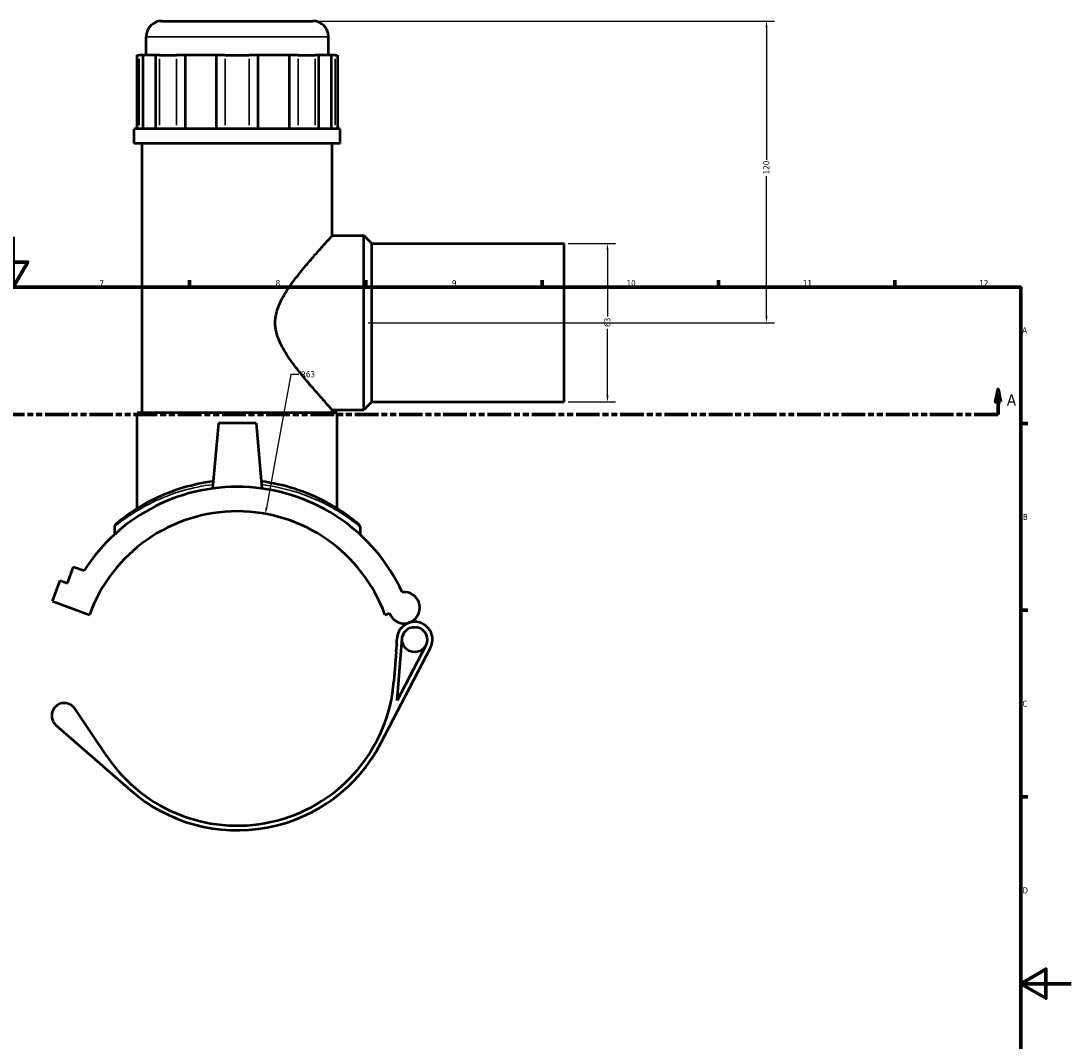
# Model space of a CAD drawing. Header units: millimetres. Extents: x -80 to 1278, y -131 to 1543.
# Tile 5 of 7: x 424 to 841, y 274 to 680. Entities that reach past the tile are written whole.
import ezdxf

# ---------------------------------------------------------------- set-up
doc = ezdxf.new("R2010")
doc.units = ezdxf.units.MM
doc.linetypes.add('DOUBLE_DASH_CHAIN', pattern=[1.2403, 0.6614, -0.0827, 0.1654, -0.0827, 0.1654, -0.0827])
for name, color, linetype, lineweight in [('Border (ANSI)', 7, 'Continuous', 70), ('Dimension (ANSI)', 7, 'Continuous', 25), ('Section Line (ANSI)', 7, 'DOUBLE_DASH_CHAIN', 70), ('Visible (ANSI)', 7, 'Continuous', 50), ('Visible Narrow (ANSI)', 7, 'Continuous', 35)]:
    doc.layers.add(name, color=color, linetype=linetype, lineweight=lineweight)
doc.styles.add('Label Text (ANSI)', font='tahoma.ttf')
doc.styles.add('Note Text (ANSI)', font='tahoma.ttf')
doc.dimstyles.new('Default - mm (ANSI)', dxfattribs={"dimtxt": 2.4, "dimasz": 2.5, "dimexe": 3.175, "dimexo": 1.6002, "dimgap": 0.8, "dimtad": 0, "dimtoh": 1, "dimdec": 0, "dimrnd": 1e-08, "dimzin": 4, "dimdsep": 46, "dimtxsty": 'Note Text (ANSI)', "dimcen": 0.09, "dimdle": 10, "dimclrd": 256, "dimclre": 256, "dimclrt": 5, "dimadec": 1, "dimazin": 1, "dimtfac": 1.27, "dimtofl": 0, "dimtmove": 0, "dimatfit": 3, "dimfxl": 1, "dimtolj": 1, "dimtzin": 4, "dimlwd": -1, "dimlwe": -1, "dimarcsym": 0})

# ---------------------------------------------------------------- blocks, each defined once
blk = doc.blocks.new('Borders Default Border')
at = {"layer": 'Border (ANSI)'}
for p, q in [((490.58, 574), (490.58, 576.8)), ((560.67, 574), (560.67, 576.8)), ((630.75, 574), (630.75, 576.8)), ((700.83, 574), (700.83, 576.8)), ((770.92, 574), (770.92, 576.8)), ((821, 519.75), (823.8, 519.75)), ((821, 445.5), (823.8, 445.5)), ((821, 371.25), (823.8, 371.25))]:
    blk.add_line(p, q, dxfattribs=at)
at = {"layer": 'Border (ANSI)', "flags": 128}
for points in [[(420.5, 594), (420.5, 574), (414.73, 584), (426.27, 584), (420.5, 574)], [(20, 20), (20, 574), (821, 574), (821, 20), (20, 20)], [(841, 297), (821, 297), (831, 302.77), (831, 291.23), (821, 297)]]:
    blk.add_lwpolyline(points, dxfattribs=at)
at = {"layer": 'Border (ANSI)', "color": 5, "true_color": 0x0000ff, "char_height": 2.4, "attachment_point": 7, "style": 'Note Text (ANSI)'}
for s, insert in [('7', (454.8, 574.4)), ('8', (524.84, 574.35)), ('9', (594.92, 574.35)), ('10', (664.35, 574.35)), ('11', (734.43, 574.4)), ('12', (804.52, 574.4)), ('A', (821.58, 555.68)), ('B', (821.87, 481.43)), ('C', (821.71, 407.13)), ('D', (821.72, 332.93))]:
    blk.add_mtext(s, dxfattribs=dict(at, insert=insert))
blk = doc.blocks.new('2dTransSection0')
at = {"layer": 'Section Line (ANSI)', "linetype": 'Continuous'}
for p, q in [((204.54, 533.36), (203.54, 528.36)), ((204.54, 528.36), (204.54, 533.36)), ((205.54, 528.36), (204.54, 533.36)), ((812.02, 533.36), (811.02, 528.36)), ((812.02, 528.36), (812.02, 533.36)), ((813.02, 528.36), (812.02, 533.36)), ((203.54, 528.36), (205.54, 528.36)), ((204.54, 523.36), (204.54, 528.36)), ((811.02, 528.36), (813.02, 528.36)), ((812.02, 523.36), (812.02, 528.36)), ((204.54, 523.36), (214.02, 523.36)), ((802.53, 523.36), (812.02, 523.36))]:
    blk.add_line(p, q, dxfattribs=at)
at = {"layer": 'Section Line (ANSI)', "linetype": 'DOUBLE_DASH_CHAIN', "ltscale": 14.180482}
blk.add_line((204.54, 523.36), (812.02, 523.36), dxfattribs=at)
at = {"layer": 'Section Line (ANSI)', "linetype": 'Continuous', "flags": 128}
for points in [[(205.54, 528.36), (204.54, 533.36), (203.54, 528.36), (205.54, 528.36)], [(813.02, 528.36), (812.02, 533.36), (811.02, 528.36), (813.02, 528.36)]]:
    blk.add_lwpolyline(points, dxfattribs=at)
at = {"layer": 'Section Line (ANSI)'}
for points in [[(205.54, 528.36), (204.54, 533.36), (203.54, 528.36), (205.54, 528.36)], [(813.02, 528.36), (812.02, 533.36), (811.02, 528.36), (813.02, 528.36)]]:
    blk.add_solid(points, dxfattribs=at)
at = {"layer": 'Section Line (ANSI)', "char_height": 4.57, "attachment_point": 7, "style": 'Label Text (ANSI)'}
for insert in [(197.18, 526.86), (815.49, 526.86)]:
    blk.add_mtext('A', dxfattribs=dict(at, insert=insert))
blk = doc.blocks.new('*D7')
at = {"layer": 'Defpoints', "color": 0, "transparency": 16777216}
for p in [(520.76, 483.85), (509.55, 422.36)]:
    blk.add_point(p, dxfattribs=at)
at = {"layer": 'Dimension (ANSI)', "transparency": 16777216}
for p, q in [((530.86, 539.31), (521.21, 486.31)), ((534.08, 539.31), (530.86, 539.31))]:
    blk.add_line(p, q, dxfattribs=at)
blk.add_solid([(520.8, 486.39), (521.62, 486.24), (520.76, 483.85)], dxfattribs=at)
at = {"layer": 'Dimension (ANSI)', "color": 5, "transparency": 16777216, "insert": (534.88, 540.56), "char_height": 2.4, "attachment_point": 1, "style": 'Note Text (ANSI)'}
blk.add_mtext('\\A1;R63', dxfattribs=at)
blk = doc.blocks.new('*D8')
at = {"layer": 'Defpoints', "color": 0, "transparency": 16777216}
for p in [(639.55, 591.36), (639.55, 528.36), (656.74, 528.36)]:
    blk.add_point(p, dxfattribs=at)
at = {"layer": 'Dimension (ANSI)', "transparency": 16777216}
for p, q in [((641.15, 591.36), (659.92, 591.36)), ((656.74, 588.86), (656.74, 562.3)), ((656.74, 530.86), (656.74, 557.42)), ((641.15, 528.36), (659.92, 528.36))]:
    blk.add_line(p, q, dxfattribs=at)
for points in [[(656.33, 588.86), (657.16, 588.86), (656.74, 591.36)], [(656.33, 530.86), (657.16, 530.86), (656.74, 528.36)]]:
    blk.add_solid(points, dxfattribs=at)
at = {"layer": 'Dimension (ANSI)', "color": 5, "transparency": 16777216, "insert": (655.49, 558.22), "char_height": 2.4, "attachment_point": 1, "rotation": 90, "style": 'Note Text (ANSI)'}
blk.add_mtext('\\A1;63', dxfattribs=at)
blk = doc.blocks.new('*D10')
at = {"layer": 'Defpoints', "color": 0, "transparency": 16777216}
for p in [(539.53, 679.86), (719.95, 679.86), (559.95, 559.86)]:
    blk.add_point(p, dxfattribs=at)
at = {"layer": 'Dimension (ANSI)', "transparency": 16777216}
for p, q in [((541.13, 679.86), (723.13, 679.86)), ((719.95, 677.36), (719.95, 624.62)), ((719.95, 562.36), (719.95, 618.11)), ((561.55, 559.86), (723.13, 559.86))]:
    blk.add_line(p, q, dxfattribs=at)
for points in [[(719.54, 677.36), (720.37, 677.36), (719.95, 679.86)], [(719.54, 562.36), (720.37, 562.36), (719.95, 559.86)]]:
    blk.add_solid(points, dxfattribs=at)
at = {"layer": 'Dimension (ANSI)', "color": 5, "transparency": 16777216, "insert": (718.7, 618.91), "char_height": 2.4, "attachment_point": 1, "rotation": 90, "style": 'Note Text (ANSI)'}
blk.add_mtext('\\A1;120', dxfattribs=at)

msp = doc.modelspace()

# ---------------------------------------------------------------- linework, layer by layer
at = {"layer": 'Visible (ANSI)'}
for p, q in [((479.58, 679.86), (539.53, 679.86)), ((473.33, 666.21), (473.33, 673.61)), ((545.78, 666.21), (545.78, 673.61)), ((469.63, 666.21), (470.58, 666.21)), ((469.63, 666.21), (469.63, 636.96)), ((472.02, 666.21), (470.58, 666.21)), ((477.18, 666.21), (472.02, 666.21)), ((472.02, 666.21), (472.02, 636.96)), ((477.18, 636.96), (477.18, 666.21)), ((478.62, 666.21), (477.18, 666.21)), ((478.62, 666.21), (485.38, 666.21)), ((488.84, 666.21), (485.38, 666.21)), ((501.31, 666.21), (488.84, 666.21)), ((488.84, 666.21), (488.84, 636.96)), ((501.31, 636.96), (501.31, 666.21)), ((504.77, 666.21), (501.31, 666.21)), ((504.77, 666.21), (514.34, 666.21)), ((517.8, 666.21), (514.34, 666.21)), ((530.27, 666.21), (517.8, 666.21)), ((517.8, 666.21), (517.8, 636.96)), ((530.27, 636.96), (530.27, 666.21)), ((533.73, 666.21), (530.27, 666.21)), ((533.73, 666.21), (540.49, 666.21)), ((541.92, 666.21), (540.49, 666.21)), ((547.09, 666.21), (541.92, 666.21)), ((541.92, 666.21), (541.92, 636.96)), ((547.09, 636.96), (547.09, 666.21)), ((548.52, 666.21), (547.09, 666.21)), ((548.52, 666.21), (549.47, 666.21)), ((549.47, 666.21), (549.47, 636.96)), ((550.5, 636.96), (468.6, 636.96)), ((468.6, 631.11), (468.6, 636.96)), ((550.5, 631.11), (550.5, 636.96)), ((550.5, 631.11), (468.6, 631.11)), ((471.75, 524.01), (471.75, 631.11)), ((547.35, 594.51), (547.35, 631.11)), ((547.35, 594.51), (559.95, 594.51)), ((559.95, 525.21), (559.95, 594.51)), ((563.1, 591.36), (559.95, 594.51)), ((563.1, 528.36), (563.1, 591.36)), ((563.1, 591.36), (639.55, 591.36)), ((639.55, 528.36), (639.55, 591.36)), ((563.1, 528.36), (559.95, 525.21)), ((563.1, 528.36), (639.55, 528.36)), ((549.35, 524.01), (469.75, 524.01)), ((469.75, 485.93), (469.75, 524.01)), ((547.35, 524.01), (547.35, 525.21)), ((547.35, 525.21), (559.95, 525.21)), ((549.35, 485.93), (549.35, 524.01)), ((502.05, 519.86), (499.79, 493.95)), ((517.05, 519.86), (502.05, 519.86)), ((517.05, 519.86), (519.32, 493.95)), ((460.73, 478.72), (460.73, 475.62)), ((558.38, 478.72), (558.38, 475.62)), ((442.07, 456.24), (444.46, 462.82)), ((444.46, 462.82), (448.68, 461.28)), ((436.14, 449.09), (439.13, 457.31)), ((439.13, 457.31), (442.07, 456.24)), ((436.14, 449.09), (450.82, 443.74)), ((568.28, 443.74), (570.05, 444.38)), ((573.11, 409.58), (575.1, 434.26)), ((566.68, 392.7), (586.36, 430.59)), ((584.52, 431.55), (573.11, 409.58)), ((572.8, 429.07), (571.85, 417.34)), ((457.71, 387.46), (444.95, 406.41)), ((437.51, 399.85), (467.17, 373.91))]:
    msp.add_line(p, q, dxfattribs=at)
msp.add_circle((580.08, 433.85), 5, dxfattribs=at)
for centre, radius, start, end in [((479.58, 673.61), 6.25, 90, 180), ((539.53, 673.61), 6.25, 0, 90), ((509.55, 422.36), 72.25, 24.8421, 147.4088), ((509.55, 422.36), 62.5, 20, 160), ((461.98, 478.72), 1.25, 130.172, 180), ((557.13, 478.72), 1.25, 0, 49.828), ((575.92, 446.52), 6.25, 200, 97.3648), ((580.08, 433.85), 7.08, 108.1857, 179.8032), ((580.08, 433.85), 7.08, 332.5556, 108.1857), ((510.5, 434.09), 62.5, 355.3906, 359.8032), ((509.55, 422.36), 62.5, 213.9529, 355.3906), ((440.8, 403.61), 5, 33.9529, 228.8257), ((509.55, 422.36), 64.38, 228.8257, 332.5556)]:
    msp.add_arc(centre, radius, start, end, dxfattribs=at)
for points, knots in [([(547.35, 525.21), (547.35, 525.21), (547.13, 525.46), (546.25, 526.42), (545.6, 527.14), (543.95, 528.97), (542.95, 530.08), (540.75, 532.57), (539.55, 533.94), (537.02, 536.91), (535.59, 538.63), (532.68, 542.32), (531.21, 544.28), (528.47, 548.37), (527.21, 550.5), (525.31, 554.96), (524.66, 557.3), (524.66, 562.42), (525.31, 564.77), (527.21, 569.23), (528.47, 571.36), (531.21, 575.45), (532.68, 577.41), (535.59, 581.1), (537.02, 582.82), (539.55, 585.79), (540.75, 587.16), (542.95, 589.65), (543.95, 590.76), (545.6, 592.59), (546.25, 593.31), (547.13, 594.27), (547.35, 594.51), (547.35, 594.51)], [5.885067, 5.885067, 5.885067, 5.885067, 6.588338, 6.588338, 7.291609, 7.291609, 7.99488, 7.99488, 8.698151, 8.698151, 9.466147, 9.466147, 10.234142, 10.234142, 11.002138, 11.002138, 11.770133, 11.770133, 12.538129, 12.538129, 13.306124, 13.306124, 14.07412, 14.07412, 14.842116, 14.842116, 15.545387, 15.545387, 16.248658, 16.248658, 16.951929, 16.951929, 17.6552, 17.6552, 17.6552, 17.6552]), ([(500.03, 496.76), (495.91, 496.23), (491.94, 495.37), (483.82, 492.96), (479.8, 491.32), (472.26, 487.59), (468.9, 485.47), (463.94, 481.97), (462.27, 480.59), (461.3, 479.78), (461.17, 479.68), (461.18, 479.68)], [23.867643, 23.867643, 23.867643, 23.867643, 25.106207, 25.106207, 26.601872, 26.601872, 28.329374, 28.329374, 29.976579, 29.976579, 30.575546, 30.575546, 30.575546, 30.575546]), ([(557.93, 479.67), (557.93, 479.67), (557.52, 480.03), (555.83, 481.4), (554.46, 482.48), (550.59, 485.19), (547.93, 486.9), (541.16, 490.5), (536.87, 492.4), (528.04, 495.17), (523.65, 496.17), (519.07, 496.76)], [15.287768, 15.287768, 15.287768, 15.287768, 16.350013, 16.350013, 17.546187, 17.546187, 18.969295, 18.969295, 20.620691, 20.620691, 21.995652, 21.995652, 21.995652, 21.995652])]:
    msp.add_open_spline(points, degree=3, knots=knots, dxfattribs=at)
at = {"layer": 'Visible Narrow (ANSI)'}
for p, q in [((545.33, 673.61), (473.77, 673.61)), ((470.58, 638.43), (470.58, 664.75)), ((478.62, 664.75), (478.62, 638.43)), ((485.38, 638.43), (485.38, 664.75)), ((504.77, 664.75), (504.77, 638.43)), ((514.34, 638.43), (514.34, 664.75)), ((533.73, 664.75), (533.73, 638.43)), ((540.49, 638.43), (540.49, 664.75)), ((548.52, 664.75), (548.52, 638.43))]:
    msp.add_line(p, q, dxfattribs=at)
msp.add_arc((557.13, 478.72), 1.25, 2.4914, 47.3366, dxfattribs=at)
for points, knots in [([(460.73, 478.72), (460.73, 478.72), (460.86, 478.83), (461.84, 479.62), (463.52, 480.98), (468.53, 484.42), (471.92, 486.5), (479.53, 490.17), (483.58, 491.79), (491.77, 494.15), (495.77, 494.99), (499.92, 495.52)], [-30.575546, -30.575546, -30.575546, -30.575546, -29.976579, -29.976579, -28.329374, -28.329374, -26.601872, -26.601872, -25.106207, -25.106207, -23.869767, -23.869767, -23.869767, -23.869767]), ([(519.18, 495.51), (523.79, 494.94), (528.21, 493.96), (537.12, 491.23), (541.45, 489.37), (548.28, 485.82), (550.97, 484.15), (554.87, 481.47), (556.25, 480.41), (557.96, 479.07), (558.38, 478.72), (558.38, 478.72)], [-21.993529, -21.993529, -21.993529, -21.993529, -20.620691, -20.620691, -18.969295, -18.969295, -17.546187, -17.546187, -16.350013, -16.350013, -15.287768, -15.287768, -15.287768, -15.287768])]:
    msp.add_open_spline(points, degree=3, knots=knots, dxfattribs=at)

# ---------------------------------------------------------------- block references
msp.add_blockref('Borders Default Border', (0, 0))
at = {"layer": 'Section Line (ANSI)'}
msp.add_blockref('2dTransSection0', (0, 0), dxfattribs=at)

# ---------------------------------------------------------------- dimensions: what is measured, and where the dimension line sits
at = {"layer": 'Dimension (ANSI)'}
for base, p1, p2, angle, picture, middle in [((719.95, 679.86), (559.95, 559.86), (539.53, 679.86), 90, '*D10', (719.95, 621.36)), ((656.74, 528.36), (639.55, 591.36), (639.55, 528.36), 270, '*D8', (656.74, 559.86))]:
    dim = msp.add_linear_dim(base=base, p1=p1, p2=p2, angle=angle, dimstyle='Default - mm (ANSI)', override={"dimgap": 0.8, "dimtoh": 0, "dimdec": 0, "dimtol": 0, "dimlim": 0, "dimtp": 0, "dimtm": 0, "dimtdec": 2, "dimatfit": 1}, dxfattribs=at)
    dim.commit()
    dim.dimension.update_dxf_attribs({"geometry": picture, "text_midpoint": middle, "dimtype": 160})
dim = msp.add_radius_dim(center=(509.5531, 422.3649), mpoint=(520.7584, 483.8522), dimstyle='Default - mm (ANSI)', override={"dimgap": 0.8, "dimtih": 1, "dimdec": 0, "dimlfac": 1, "dimcen": 0, "dimtol": 0, "dimlim": 0, "dimtp": 0, "dimtm": 0, "dimtdec": 2}, dxfattribs=at)
dim.commit()
dim.dimension.update_dxf_attribs({"geometry": '*D7', "text_midpoint": (537.4894, 539.3076), "dimtype": 164})

doc.saveas('drawing.dxf')
